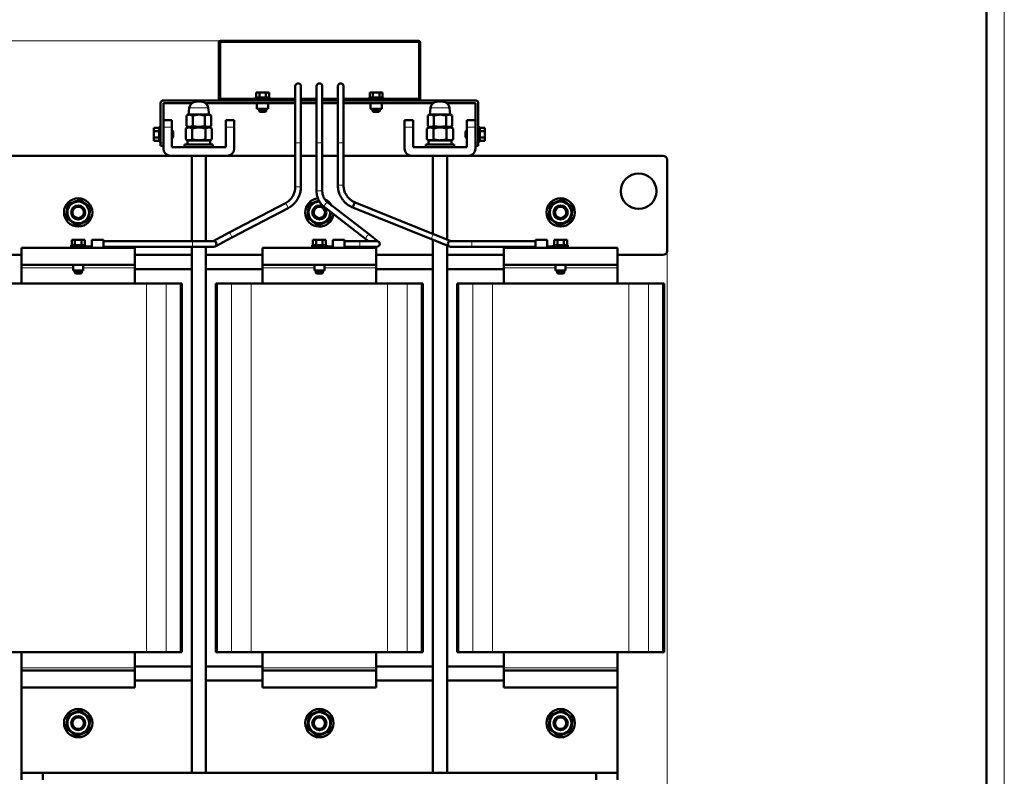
# Model space of a CAD drawing. Header units: millimetres. Extents: x 0 to 1050, y 0 to 1487.
# Tile 3 of 4: x 356 to 1050, y 298 to 831. Entities that reach past the tile are written whole.
import ezdxf

# ---------------------------------------------------------------- set-up
doc = ezdxf.new("R2010")
doc.units = ezdxf.units.MM
doc.header["$LTSCALE"] = 2.5
doc.layers.add('ОСЕВЫЕ', color=7, linetype='Continuous')
doc.styles.add('SLDTEXTSTYLE0', font='TXT', dxfattribs={"width": 0.7, "bigfont": 'bigfont'})
doc.styles.add('SLDTEXTSTYLE2', font='TXT', dxfattribs={"width": 0.7})
doc.dimstyles.new('SLDDIMSTYLE0', dxfattribs={"dimtxt": 12.5, "dimasz": 12.5, "dimexe": 0, "dimexo": 0.0625, "dimgap": 3.125, "dimtad": 2, "dimdec": 1, "dimrnd": 1e-09, "dimzin": 12, "dimdsep": 46, "dimtxsty": 'SLDTEXTSTYLE2', "dimsah": 1, "dimcen": 0.09, "dimadec": 0, "dimazin": 3, "dimtfac": 1, "dimtdec": 3, "dimtofl": 0, "dimtmove": 0, "dimatfit": 3, "dimfxl": 1, "dimfrac": 2, "dimtolj": 1, "dimtzin": 12, "dimarcsym": 0})

# ---------------------------------------------------------------- blocks, each defined once
blk = doc.blocks.new('_D')
at = {"color": 7, "linetype": 'Continuous', "lineweight": 0}
for p, q in [((322.26, 668.12), (322.26, 207.64)), ((812.26, 668.12), (812.26, 207.64)), ((322.26, 210.14), (812.26, 210.14))]:
    blk.add_line(p, q, dxfattribs=at)
at = {"color": 7, "linetype": 'Continuous', "lineweight": 18}
for points in [[(322.26, 210.14), (334.76, 208.22), (334.76, 212.06)], [(812.26, 210.14), (799.76, 212.06), (799.76, 208.22)]]:
    blk.add_solid(points, dxfattribs=at)
at = {"color": 7, "linetype": 'Continuous', "lineweight": 18, "insert": (562.37, 226.26), "char_height": 12.5, "attachment_point": 1, "style": 'SLDTEXTSTYLE0'}
blk.add_mtext('Ш', dxfattribs=at)
blk = doc.blocks.new('_D_1')
at = {"color": 7, "linetype": 'Continuous', "lineweight": 0}
for p, q in [((497.44, 816.14), (274.76, 816.14)), ((277.26, 255.14), (277.26, 816.14)), ((452.24, 255.14), (274.76, 255.14))]:
    blk.add_line(p, q, dxfattribs=at)
at = {"color": 7, "linetype": 'Continuous', "lineweight": 18}
for points in [[(277.26, 816.14), (275.34, 803.64), (279.19, 803.64)], [(277.26, 255.14), (279.19, 267.64), (275.34, 267.64)]]:
    blk.add_solid(points, dxfattribs=at)
at = {"color": 7, "linetype": 'Continuous', "lineweight": 18, "insert": (261.15, 531.64), "char_height": 12.5, "attachment_point": 1, "rotation": 90, "style": 'SLDTEXTSTYLE0'}
blk.add_mtext('В', dxfattribs=at)

msp = doc.modelspace()

# ---------------------------------------------------------------- linework, layer by layer
at = {"color": 7, "linetype": 'Continuous', "lineweight": 50}
for p, q in [((1037.5, 12.5), (1037.5, 1472.5)), ((496.26, 814.94), (496.26, 774.14)), ((497.26, 814.94), (497.46, 814.94)), ((497.26, 775.14), (497.26, 814.94)), ((497.46, 816.14), (637.06, 816.14)), ((638.26, 774.14), (638.26, 814.94)), ((522.69, 776.14), (522.69, 779.74)), ((522.69, 779.74), (524.98, 779.74)), ((524.98, 776.14), (524.98, 779.74)), ((524.98, 779.74), (529.55, 779.74)), ((529.55, 779.74), (529.55, 776.14)), ((529.55, 779.74), (531.83, 779.74)), ((531.83, 776.14), (531.83, 779.74)), ((550.26, 784.14), (550.26, 744.14)), ((554.26, 744.14), (554.26, 784.14)), ((565.26, 784.14), (565.26, 744.14)), ((569.26, 744.14), (569.26, 784.14)), ((580.26, 784.14), (580.26, 744.14)), ((584.26, 744.14), (584.26, 784.14)), ((602.69, 776.14), (602.69, 779.74)), ((602.69, 779.74), (604.98, 779.74)), ((604.98, 776.14), (604.98, 779.74)), ((604.98, 779.74), (609.55, 779.74)), ((609.55, 779.74), (609.55, 776.14)), ((609.55, 779.74), (611.83, 779.74)), ((611.83, 776.14), (611.83, 779.74)), ((455.26, 744.14), (455.26, 772.14)), ((550.26, 774.14), (457.26, 774.14)), ((477.41, 772.14), (457.26, 772.14)), ((457.26, 772.14), (457.26, 760.14)), ((550.26, 772.14), (487.12, 772.14)), ((497.26, 774.14), (497.26, 775.14)), ((497.26, 775.14), (502.26, 775.14)), ((502.26, 775.14), (550.26, 775.14)), ((502.26, 774.14), (550.26, 774.14)), ((522.26, 776.14), (522.26, 775.14)), ((522.26, 776.14), (531.88, 776.14)), ((523.26, 772.14), (523.26, 768.14)), ((531.26, 768.14), (531.26, 772.14)), ((531.88, 776.14), (532.26, 776.14)), ((532.26, 775.14), (532.26, 776.14)), ((554.26, 775.14), (565.26, 775.14)), ((554.26, 774.14), (565.26, 774.14)), ((565.26, 772.14), (554.26, 772.14)), ((569.26, 775.14), (580.26, 775.14)), ((569.26, 774.14), (580.26, 774.14)), ((580.26, 772.14), (569.26, 772.14)), ((584.26, 775.14), (632.26, 775.14)), ((584.26, 774.14), (632.26, 774.14)), ((677.26, 774.14), (584.26, 774.14)), ((647.41, 772.14), (584.26, 772.14)), ((602.26, 776.14), (602.26, 775.14)), ((602.26, 776.14), (611.88, 776.14)), ((603.26, 772.14), (603.26, 768.14)), ((611.26, 768.14), (611.26, 772.14)), ((611.88, 776.14), (612.26, 776.14)), ((612.26, 775.14), (612.26, 776.14)), ((632.26, 775.14), (637.26, 775.14)), ((637.26, 775.14), (637.26, 774.14)), ((677.26, 772.14), (657.12, 772.14)), ((677.26, 760.14), (677.26, 772.14)), ((679.26, 772.14), (679.26, 744.14)), ((475.07, 764.24), (473.6, 763.39)), ((473.6, 756.09), (473.6, 763.39)), ((475.57, 768.79), (475.06, 764.24)), ((475.06, 764.24), (489.46, 764.24)), ((477.93, 763.39), (477.93, 756.09)), ((486.59, 763.39), (486.59, 756.09)), ((489.46, 764.24), (488.96, 768.79)), ((490.92, 763.39), (489.45, 764.24)), ((490.92, 763.39), (490.92, 756.09)), ((523.26, 768.14), (527.26, 768.14)), ((524.76, 768.14), (524.76, 766.64)), ((524.76, 766.64), (525.26, 766.14)), ((524.76, 766.64), (529.76, 766.64)), ((525.26, 766.14), (529.26, 766.14)), ((527.26, 768.14), (531.26, 768.14)), ((529.26, 766.14), (529.76, 766.64)), ((529.76, 766.64), (529.76, 768.14)), ((603.26, 768.14), (607.26, 768.14)), ((604.76, 768.14), (604.76, 766.64)), ((604.76, 766.64), (605.26, 766.14)), ((604.76, 766.64), (609.76, 766.64)), ((605.26, 766.14), (609.26, 766.14)), ((607.26, 768.14), (611.26, 768.14)), ((609.26, 766.14), (609.76, 766.64)), ((609.76, 766.64), (609.76, 768.14)), ((645.07, 764.24), (643.6, 763.39)), ((643.6, 756.09), (643.6, 763.39)), ((645.57, 768.79), (645.06, 764.24)), ((645.06, 764.24), (659.46, 764.24)), ((647.93, 763.39), (647.93, 756.09)), ((656.59, 763.39), (656.59, 756.09)), ((659.46, 764.24), (658.96, 768.79)), ((660.92, 763.39), (659.45, 764.24)), ((660.92, 763.39), (660.92, 756.09)), ((463.26, 760.14), (457.26, 760.14)), ((457.26, 760.14), (457.26, 755.14)), ((463.26, 755.14), (463.26, 760.14)), ((507.26, 760.14), (501.26, 760.14)), ((501.26, 760.14), (501.26, 755.14)), ((507.26, 755.14), (507.26, 760.14)), ((633.26, 760.14), (627.26, 760.14)), ((627.26, 760.14), (627.26, 755.14)), ((633.26, 755.14), (633.26, 760.14)), ((677.26, 760.14), (671.26, 760.14)), ((671.26, 760.14), (671.26, 755.14)), ((677.26, 755.14), (677.26, 760.14)), ((450.66, 752.43), (450.66, 754.71)), ((454.26, 754.71), (450.66, 754.71)), ((450.66, 752.43), (454.26, 752.43)), ((450.66, 747.86), (450.66, 752.43)), ((455.26, 755.14), (454.26, 755.14)), ((454.26, 754.76), (454.26, 755.14)), ((454.26, 745.14), (454.26, 754.76)), ((457.26, 740.14), (457.26, 755.14)), ((463.26, 755.14), (463.26, 741.14)), ((463.76, 752.64), (463.26, 752.64)), ((464.26, 752.14), (463.76, 752.64)), ((463.76, 747.64), (463.76, 752.64)), ((464.26, 748.14), (464.26, 752.14)), ((474.64, 755.24), (473.02, 754.31)), ((473.02, 754.31), (473.02, 746.67)), ((473.6, 756.09), (475.07, 755.24)), ((474.64, 755.24), (489.89, 755.24)), ((477.64, 754.31), (477.64, 746.67)), ((486.88, 754.31), (486.88, 746.67)), ((489.45, 755.24), (490.92, 756.09)), ((491.5, 754.31), (489.89, 755.24)), ((491.5, 746.67), (491.5, 754.31)), ((501.26, 741.14), (501.26, 755.14)), ((507.26, 755.14), (507.26, 740.14)), ((627.26, 755.14), (627.26, 740.14)), ((633.26, 741.14), (633.26, 755.14)), ((644.64, 755.24), (643.02, 754.31)), ((643.02, 754.31), (643.02, 746.67)), ((643.6, 756.09), (645.07, 755.24)), ((644.64, 755.24), (659.89, 755.24)), ((647.64, 754.31), (647.64, 746.67)), ((656.88, 754.31), (656.88, 746.67)), ((659.45, 755.24), (660.92, 756.09)), ((661.5, 754.31), (659.89, 755.24)), ((661.5, 746.67), (661.5, 754.31)), ((670.76, 752.64), (670.26, 752.14)), ((670.26, 752.14), (670.26, 748.14)), ((671.26, 752.64), (670.76, 752.64)), ((670.76, 752.64), (670.76, 747.64)), ((671.26, 755.14), (671.26, 741.14)), ((677.26, 740.14), (677.26, 755.14)), ((680.26, 755.14), (679.26, 755.14)), ((680.26, 755.14), (680.26, 745.52)), ((680.26, 754.71), (683.86, 754.71)), ((680.26, 752.43), (683.86, 752.43)), ((683.86, 754.71), (683.86, 752.43)), ((683.86, 752.43), (683.86, 747.86)), ((454.26, 747.86), (450.66, 747.86)), ((450.66, 745.57), (450.66, 747.86)), ((454.26, 745.57), (450.66, 745.57)), ((454.26, 745.14), (455.26, 745.14)), ((455.26, 744.14), (455.26, 742.14)), ((463.26, 747.64), (463.76, 747.64)), ((463.76, 747.64), (464.26, 748.14)), ((472.26, 743.14), (472.26, 741.14)), ((491.5, 743.14), (472.26, 743.14)), ((473.02, 746.67), (474.64, 745.74)), ((474.21, 745.74), (474.21, 743.14)), ((490.31, 745.74), (474.21, 745.74)), ((489.89, 745.74), (491.5, 746.67)), ((490.31, 743.14), (490.31, 745.74)), ((492.26, 743.14), (491.5, 743.14)), ((492.26, 741.14), (492.26, 743.14)), ((550.26, 744.14), (550.26, 713.24)), ((554.26, 713.24), (554.26, 744.14)), ((565.26, 744.14), (565.26, 710.34)), ((569.26, 710.34), (569.26, 744.14)), ((580.26, 744.14), (580.26, 714.29)), ((584.26, 714.29), (584.26, 744.14)), ((642.26, 743.14), (642.26, 741.14)), ((661.5, 743.14), (642.26, 743.14)), ((643.02, 746.67), (644.64, 745.74)), ((644.21, 745.74), (644.21, 743.14)), ((660.31, 745.74), (644.21, 745.74)), ((659.89, 745.74), (661.5, 746.67)), ((660.31, 743.14), (660.31, 745.74)), ((662.26, 743.14), (661.5, 743.14)), ((662.26, 741.14), (662.26, 743.14)), ((670.26, 748.14), (670.76, 747.64)), ((670.76, 747.64), (671.26, 747.64)), ((679.26, 745.14), (680.26, 745.14)), ((679.26, 742.14), (679.26, 744.14)), ((683.86, 747.86), (680.26, 747.86)), ((680.26, 745.57), (683.86, 745.57)), ((680.26, 745.52), (680.26, 745.14)), ((683.86, 747.86), (683.86, 745.57)), ((455.26, 742.14), (457.26, 742.14)), ((463.26, 741.14), (501.26, 741.14)), ((671.26, 741.14), (633.26, 741.14)), ((677.26, 742.14), (679.26, 742.14)), ((462.26, 735.14), (325.26, 735.14)), ((462.26, 735.14), (502.26, 735.14)), ((477.26, 735.14), (477.26, 674.94)), ((487.26, 674.94), (487.26, 735.14)), ((550.26, 735.14), (502.26, 735.14)), ((565.26, 735.14), (554.26, 735.14)), ((580.26, 735.14), (569.26, 735.14)), ((632.26, 735.14), (584.26, 735.14)), ((632.26, 735.14), (672.26, 735.14)), ((647.26, 735.14), (647.26, 680.13)), ((657.26, 676.1), (657.26, 735.14)), ((809.26, 735.14), (672.26, 735.14)), ((812.26, 668.14), (812.26, 732.14)), ((543.32, 701.71), (503.74, 680.96)), ((602.48, 679.54), (573.14, 702.14)), ((647.76, 679.93), (592.39, 702.22)), ((505.6, 677.41), (545.17, 698.17)), ((570.7, 698.97), (600.03, 676.37)), ((590.89, 698.51), (646.26, 676.22)), ((503.74, 680.96), (492.27, 674.94)), ((392.69, 672.14), (392.69, 675.74)), ((392.69, 675.74), (394.98, 675.74)), ((394.98, 672.14), (394.98, 675.74)), ((394.98, 675.74), (399.55, 675.74)), ((399.55, 675.74), (399.55, 672.14)), ((399.55, 675.74), (401.83, 675.74)), ((401.83, 672.14), (401.83, 675.74)), ((415.06, 675.74), (406.76, 675.74)), ((406.76, 675.74), (406.76, 671.14)), ((415.06, 670.14), (415.06, 675.74)), ((477.76, 674.94), (415.06, 674.94)), ((492.76, 674.94), (477.76, 674.94)), ((493.69, 671.17), (505.6, 677.41)), ((562.69, 672.14), (562.69, 675.74)), ((562.69, 675.74), (564.98, 675.74)), ((564.98, 672.14), (564.98, 675.74)), ((564.98, 675.74), (569.55, 675.74)), ((569.55, 675.74), (569.55, 672.14)), ((569.55, 675.74), (571.83, 675.74)), ((571.83, 672.14), (571.83, 675.74)), ((585.06, 675.74), (576.76, 675.74)), ((576.76, 675.74), (576.76, 671.14)), ((585.06, 670.14), (585.06, 675.74)), ((595.76, 674.94), (585.06, 674.94)), ((607.76, 674.94), (595.76, 674.94)), ((600.03, 676.37), (601.89, 674.94)), ((608.98, 674.53), (602.48, 679.54)), ((646.26, 676.22), (659.02, 671.09)), ((647.26, 675.82), (647.26, 300.14)), ((660.15, 674.94), (647.76, 679.93)), ((674.76, 674.94), (659.76, 674.94)), ((719.46, 674.94), (674.76, 674.94)), ((727.76, 675.74), (719.46, 675.74)), ((719.46, 675.74), (719.46, 672.94)), ((727.76, 671.14), (727.76, 675.74)), ((732.69, 672.14), (732.69, 675.74)), ((732.69, 675.74), (734.98, 675.74)), ((734.98, 672.14), (734.98, 675.74)), ((734.98, 675.74), (739.55, 675.74)), ((739.55, 675.74), (739.55, 672.14)), ((739.55, 675.74), (741.83, 675.74)), ((741.83, 672.14), (741.83, 675.74)), ((357.26, 670.14), (357.26, 658.14)), ((437.26, 670.14), (357.26, 670.14)), ((392.26, 672.14), (392.26, 671.14)), ((392.26, 672.14), (401.88, 672.14)), ((392.26, 671.14), (400.06, 671.14)), ((392.51, 671.14), (392.51, 670.14)), ((406.76, 671.14), (400.06, 671.14)), ((401.88, 672.14), (402.26, 672.14)), ((402.26, 671.14), (402.26, 672.14)), ((406.76, 671.14), (406.76, 670.14)), ((415.06, 670.94), (477.76, 670.94)), ((437.26, 670.14), (437.26, 658.14)), ((477.26, 670.94), (477.26, 300.14)), ((477.76, 670.94), (492.76, 670.94)), ((487.26, 300.14), (487.26, 670.94)), ((527.26, 670.14), (527.26, 658.14)), ((607.26, 670.14), (527.26, 670.14)), ((562.26, 672.14), (562.26, 671.14)), ((562.26, 672.14), (571.88, 672.14)), ((562.26, 671.14), (570.06, 671.14)), ((562.51, 671.14), (562.51, 670.14)), ((576.76, 671.14), (570.06, 671.14)), ((571.88, 672.14), (572.26, 672.14)), ((572.26, 671.14), (572.26, 672.14)), ((576.76, 671.14), (576.76, 670.14)), ((585.06, 670.94), (595.76, 670.94)), ((595.76, 670.94), (607.76, 670.94)), ((607.26, 670.14), (607.26, 658.14)), ((657.26, 300.14), (657.26, 671.79)), ((659.76, 670.94), (674.76, 670.94)), ((674.76, 670.94), (719.46, 670.94)), ((777.26, 670.14), (697.26, 670.14)), ((697.26, 670.14), (697.26, 658.14)), ((719.46, 672.94), (719.46, 670.14)), ((727.76, 670.14), (727.76, 671.14)), ((734.47, 671.14), (727.76, 671.14)), ((732.26, 672.14), (732.26, 671.14)), ((732.26, 672.14), (741.88, 672.14)), ((734.47, 671.14), (741.88, 671.14)), ((741.88, 672.14), (742.26, 672.14)), ((741.88, 671.14), (742.26, 671.14)), ((742.01, 670.14), (742.01, 671.14)), ((742.26, 671.14), (742.26, 672.14)), ((777.26, 670.14), (777.26, 658.14)), ((325.26, 665.14), (357.26, 665.14)), ((437.26, 665.14), (477.26, 665.14)), ((487.26, 665.14), (527.26, 665.14)), ((607.26, 665.14), (647.26, 665.14)), ((657.26, 665.14), (697.26, 665.14)), ((777.26, 665.14), (809.26, 665.14)), ((437.26, 658.14), (357.26, 658.14)), ((357.26, 658.14), (357.26, 656.14)), ((357.26, 656.14), (357.26, 645.14)), ((393.76, 658.14), (393.76, 654.14)), ((393.76, 654.14), (400.76, 654.14)), ((394.76, 654.14), (394.76, 652.64)), ((394.76, 652.64), (395.26, 652.14)), ((394.76, 652.64), (399.76, 652.64)), ((399.26, 652.14), (399.76, 652.64)), ((399.76, 652.64), (399.76, 654.14)), ((400.76, 654.14), (400.76, 658.14)), ((437.26, 658.14), (437.26, 656.14)), ((437.26, 656.14), (437.26, 645.14)), ((437.26, 655.14), (477.26, 655.14)), ((487.26, 655.14), (527.26, 655.14)), ((607.26, 658.14), (527.26, 658.14)), ((527.26, 658.14), (527.26, 656.14)), ((527.26, 656.14), (527.26, 645.14)), ((563.76, 658.14), (563.76, 654.14)), ((563.76, 654.14), (570.76, 654.14)), ((564.76, 654.14), (564.76, 652.64)), ((564.76, 652.64), (565.26, 652.14)), ((564.76, 652.64), (569.76, 652.64)), ((569.26, 652.14), (569.76, 652.64)), ((569.76, 652.64), (569.76, 654.14)), ((570.76, 654.14), (570.76, 658.14)), ((607.26, 658.14), (607.26, 656.14)), ((607.26, 656.14), (607.26, 645.14)), ((607.26, 655.14), (647.26, 655.14)), ((657.26, 655.14), (697.26, 655.14)), ((777.26, 658.14), (697.26, 658.14)), ((697.26, 658.14), (697.26, 656.14)), ((697.26, 656.14), (697.26, 645.14)), ((733.76, 658.14), (733.76, 654.14)), ((733.76, 654.14), (740.76, 654.14)), ((734.76, 654.14), (734.76, 652.64)), ((734.76, 652.64), (735.26, 652.14)), ((734.76, 652.64), (739.76, 652.64)), ((739.26, 652.14), (739.76, 652.64)), ((739.76, 652.64), (739.76, 654.14)), ((740.76, 654.14), (740.76, 658.14)), ((777.26, 658.14), (777.26, 656.14)), ((777.26, 656.14), (777.26, 645.14)), ((395.26, 652.14), (399.26, 652.14)), ((565.26, 652.14), (569.26, 652.14)), ((735.26, 652.14), (739.26, 652.14)), ((445.37, 645.14), (349.15, 645.14)), ((459.16, 645.14), (445.37, 645.14)), ((469.05, 645.14), (459.16, 645.14)), ((470.26, 645.14), (469.05, 645.14)), ((470.26, 385.14), (470.26, 645.14)), ((494.26, 645.14), (494.26, 385.14)), ((495.47, 645.14), (494.26, 645.14)), ((505.37, 645.14), (495.47, 645.14)), ((519.15, 645.14), (505.37, 645.14)), ((615.37, 645.14), (519.15, 645.14)), ((629.16, 645.14), (615.37, 645.14)), ((639.05, 645.14), (629.16, 645.14)), ((640.26, 645.14), (639.05, 645.14)), ((640.26, 385.14), (640.26, 645.14)), ((664.26, 645.14), (664.26, 385.14)), ((665.47, 645.14), (664.26, 645.14)), ((675.37, 645.14), (665.47, 645.14)), ((689.15, 645.14), (675.37, 645.14)), ((785.37, 645.14), (689.15, 645.14)), ((799.16, 645.14), (785.37, 645.14)), ((809.05, 645.14), (799.16, 645.14)), ((810.26, 645.14), (809.05, 645.14)), ((810.26, 385.14), (810.26, 645.14)), ((445.37, 385.14), (349.15, 385.14)), ((357.26, 374.14), (357.26, 385.14)), ((437.26, 374.14), (437.26, 385.14)), ((459.16, 385.14), (445.37, 385.14)), ((469.05, 385.14), (459.16, 385.14)), ((470.26, 385.14), (469.05, 385.14)), ((495.47, 385.14), (494.26, 385.14)), ((505.37, 385.14), (495.47, 385.14)), ((519.15, 385.14), (505.37, 385.14)), ((615.37, 385.14), (519.15, 385.14)), ((527.26, 374.14), (527.26, 385.14)), ((607.26, 374.14), (607.26, 385.14)), ((629.16, 385.14), (615.37, 385.14)), ((639.05, 385.14), (629.16, 385.14)), ((640.26, 385.14), (639.05, 385.14)), ((665.47, 385.14), (664.26, 385.14)), ((675.37, 385.14), (665.47, 385.14)), ((689.15, 385.14), (675.37, 385.14)), ((785.37, 385.14), (689.15, 385.14)), ((697.26, 374.14), (697.26, 385.14)), ((777.26, 374.14), (777.26, 385.14)), ((799.16, 385.14), (785.37, 385.14)), ((809.05, 385.14), (799.16, 385.14)), ((810.26, 385.14), (809.05, 385.14)), ((477.26, 375.14), (437.26, 375.14)), ((527.26, 375.14), (487.26, 375.14)), ((647.26, 375.14), (607.26, 375.14)), ((697.26, 375.14), (657.26, 375.14)), ((357.26, 372.14), (357.26, 374.14)), ((437.26, 372.14), (357.26, 372.14)), ((357.26, 360.14), (357.26, 372.14)), ((437.26, 372.14), (437.26, 374.14)), ((437.26, 372.14), (437.26, 360.14)), ((527.26, 372.14), (527.26, 374.14)), ((607.26, 372.14), (527.26, 372.14)), ((527.26, 360.14), (527.26, 372.14)), ((607.26, 372.14), (607.26, 374.14)), ((607.26, 372.14), (607.26, 360.14)), ((697.26, 372.14), (697.26, 374.14)), ((777.26, 372.14), (697.26, 372.14)), ((697.26, 360.14), (697.26, 372.14)), ((777.26, 372.14), (777.26, 374.14)), ((777.26, 372.14), (777.26, 360.14)), ((437.26, 365.14), (477.26, 365.14)), ((487.26, 365.14), (527.26, 365.14)), ((607.26, 365.14), (647.26, 365.14)), ((657.26, 365.14), (697.26, 365.14)), ((437.26, 360.14), (357.26, 360.14)), ((357.26, 300.14), (357.26, 360.14)), ((607.26, 360.14), (527.26, 360.14)), ((777.26, 360.14), (697.26, 360.14)), ((777.26, 360.14), (777.26, 300.14)), ((357.26, 300.14), (357.26, 295.14)), ((372.26, 300.14), (357.26, 300.14)), ((372.26, 300.14), (372.26, 295.14)), ((762.26, 300.14), (372.26, 300.14)), ((762.26, 300.14), (762.26, 295.14)), ((777.26, 300.14), (762.26, 300.14)), ((777.26, 300.14), (777.26, 295.14))]:
    msp.add_line(p, q, dxfattribs=at)
at = {"color": 9, "linetype": 'Continuous', "lineweight": 18}
for p, q in [((497.26, 814.94), (496.26, 814.94)), ((497.46, 816.14), (497.46, 814.94)), ((497.46, 814.94), (637.06, 814.94)), ((637.06, 814.94), (637.06, 816.14)), ((637.06, 814.94), (637.06, 775.14)), ((637.06, 814.94), (638.26, 814.94)), ((502.26, 775.14), (502.26, 774.14)), ((632.26, 775.14), (632.26, 774.14)), ((475.57, 768.79), (488.96, 768.79)), ((645.57, 768.79), (658.96, 768.79)), ((457.26, 755.14), (463.26, 755.14)), ((501.26, 755.14), (507.26, 755.14)), ((633.26, 755.14), (627.26, 755.14)), ((677.26, 755.14), (671.26, 755.14)), ((457.26, 744.14), (455.26, 744.14)), ((552.26, 744.14), (550.26, 744.14)), ((554.26, 744.14), (552.26, 744.14)), ((565.26, 744.14), (567.26, 744.14)), ((567.26, 744.14), (569.26, 744.14)), ((580.26, 744.14), (582.26, 744.14)), ((582.26, 744.14), (584.26, 744.14)), ((679.26, 744.14), (677.26, 744.14)), ((554.26, 713.24), (550.26, 713.24)), ((565.26, 710.34), (569.26, 710.34)), ((580.26, 714.29), (584.26, 714.29)), ((477.76, 672.94), (477.76, 674.94)), ((595.76, 674.94), (595.76, 672.94)), ((674.76, 672.94), (674.76, 674.94)), ((398.55, 670.14), (398.55, 671.14)), ((477.76, 670.94), (477.76, 672.94)), ((568.55, 670.14), (568.55, 671.14)), ((595.76, 672.94), (595.76, 670.94)), ((674.76, 670.94), (674.76, 672.94)), ((735.97, 671.14), (735.97, 670.14)), ((357.26, 656.14), (393.76, 656.14)), ((400.76, 656.14), (437.26, 656.14)), ((527.26, 656.14), (563.76, 656.14)), ((570.76, 656.14), (607.26, 656.14)), ((697.26, 656.14), (733.76, 656.14)), ((740.76, 656.14), (777.26, 656.14)), ((445.37, 645.14), (445.37, 385.14)), ((459.16, 385.14), (459.16, 645.14)), ((469.05, 645.14), (469.05, 385.14)), ((495.47, 385.14), (495.47, 645.14)), ((505.37, 645.14), (505.37, 385.14)), ((519.15, 385.14), (519.15, 645.14)), ((615.37, 645.14), (615.37, 385.14)), ((629.16, 385.14), (629.16, 645.14)), ((639.05, 645.14), (639.05, 385.14)), ((665.47, 385.14), (665.47, 645.14)), ((675.37, 645.14), (675.37, 385.14)), ((689.15, 385.14), (689.15, 645.14)), ((785.37, 645.14), (785.37, 385.14)), ((799.16, 385.14), (799.16, 645.14)), ((809.05, 645.14), (809.05, 385.14)), ((357.26, 374.14), (437.26, 374.14)), ((527.26, 374.14), (607.26, 374.14)), ((697.26, 374.14), (777.26, 374.14))]:
    msp.add_line(p, q, dxfattribs=at)
at = {"color": 9, "linetype": 'Continuous', "lineweight": 18, "flags": 128}
for points in [[(570.7, 698.97), (570.64, 699.05), (570.62, 699.4), (570.8, 699.93), (571.15, 700.55), (571.61, 701.18), (572.13, 701.71), (572.61, 702.06), (572.99, 702.18), (573.14, 702.14)], [(600.03, 676.37), (599.94, 676.64), (600.04, 677.11), (600.33, 677.7), (600.76, 678.34), (601.26, 678.92), (601.77, 679.35), (602.19, 679.57), (602.48, 679.54)]]:
    msp.add_lwpolyline(points, dxfattribs=at)
at = {"color": 7, "linetype": 'Continuous', "lineweight": 50}
for centre, radius in [((792.26, 710.14), 12.5), ((397.26, 695.14), 10), ((397.26, 695.14), 7.63), ((737.26, 695.14), 10), ((737.26, 695.14), 7.62), ((397.26, 695.14), 5), ((397.26, 695.14), 4), ((567.26, 695.14), 5), ((567.26, 695.14), 4), ((737.26, 695.14), 5), ((737.26, 695.14), 4), ((397.26, 335.14), 10), ((397.26, 335.14), 7.63), ((397.26, 335.14), 5), ((567.26, 335.14), 10), ((567.26, 335.14), 7.63), ((567.26, 335.14), 5), ((737.26, 335.14), 10), ((737.26, 335.14), 7.62), ((737.26, 335.14), 5), ((397.26, 335.14), 4), ((567.26, 335.14), 4), ((737.26, 335.14), 4)]:
    msp.add_circle(centre, radius, dxfattribs=at)
for centre, radius, start, end in [((497.46, 814.94), 1.2, 90, 180), ((637.06, 814.94), 1.2, 0, 90), ((552.26, 784.14), 2, 90, 180), ((552.26, 784.14), 2, 0, 90), ((567.26, 784.14), 2, 0, 180), ((582.26, 784.14), 2, 90, 180), ((582.26, 784.14), 2, 0, 90), ((457.26, 772.14), 2, 90, 180), ((480.54, 768.24), 5, 90, 173.65981), ((483.99, 768.24), 5, 6.34019, 90), ((650.54, 768.24), 5, 90, 173.65981), ((653.99, 768.24), 5, 6.34019, 90), ((677.26, 772.14), 2, 0, 90), ((462.26, 740.14), 5, 180, 270), ((502.26, 740.14), 5, 270, 0), ((632.26, 740.14), 5, 180, 270), ((672.26, 740.14), 5, 270, 0), ((809.26, 732.14), 3, 0, 90), ((567.26, 695.14), 10, 95.64016, 353.25219), ((567.26, 695.14), 7.63, 88.95461, 4.66976), ((567.26, 695.14), 10, 28.3093, 66.25024), ((598.97, 697.43), 8.14, 143.92953, 172.37371), ((492.76, 672.94), 2, 0, 90), ((607.76, 672.94), 2, 270, 90), ((659.76, 672.94), 2, 90, 270), ((492.76, 672.94), 2, 270, 0), ((809.26, 668.14), 3, 270, 0)]:
    msp.add_arc(centre, radius, start, end, dxfattribs=at)
at = {"color": 9, "linetype": 'Continuous', "lineweight": 18}
for centre, radius, start, end in [((537.44, 696.37), 7.94, 13.07833, 42.26399), ((499, 676.21), 6.71, 10.33629, 45.00603), ((654.41, 675.09), 8.23, 144.00634, 172.13613)]:
    msp.add_arc(centre, radius, start, end, dxfattribs=at)
at = {"color": 7, "linetype": 'Continuous', "lineweight": 50}
for points, knots in [([(483.99, 773.24), (483.96, 773.24), (483.91, 773.24), (483.57, 773.24), (483.22, 773.24), (482.81, 773.24), (482.26, 773.24), (481.71, 773.24), (481.31, 773.24), (481.03, 773.24), (480.81, 773.24), (480.59, 773.24), (480.56, 773.24), (480.54, 773.24)], [0, 0, 0, 0, 0.124741, 0.249482, 0.314962, 0.379858, 0.499659, 0.619461, 0.68504, 0.749836, 0.815555, 0.880198, 1, 1, 1, 1]), ([(653.99, 773.24), (653.96, 773.24), (653.91, 773.24), (653.57, 773.24), (653.22, 773.24), (652.81, 773.24), (652.26, 773.24), (651.71, 773.24), (651.31, 773.24), (651.03, 773.24), (650.81, 773.24), (650.59, 773.24), (650.56, 773.24), (650.54, 773.24)], [0, 0, 0, 0, 0.124741, 0.249482, 0.314962, 0.379858, 0.499659, 0.619461, 0.68504, 0.749836, 0.815555, 0.880198, 1, 1, 1, 1]), ([(473.6, 763.39), (473.98, 763.58), (474.74, 763.97), (476.21, 764.19), (477.27, 763.7), (477.93, 763.39)], [0, 0, 0, 0, 0.264874, 0.535491, 1, 1, 1, 1]), ([(477.93, 763.39), (478.68, 763.58), (480.2, 763.97), (483.15, 764.19), (485.26, 763.7), (486.59, 763.39)], [0, 0, 0, 0, 0.264874, 0.535491, 1, 1, 1, 1]), ([(486.59, 763.39), (486.97, 763.58), (487.73, 763.97), (489.2, 764.19), (490.26, 763.7), (490.92, 763.39)], [0, 0, 0, 0, 0.264874, 0.535491, 1, 1, 1, 1]), ([(643.6, 763.39), (643.98, 763.58), (644.74, 763.97), (646.21, 764.19), (647.27, 763.7), (647.93, 763.39)], [0, 0, 0, 0, 0.264874, 0.535491, 1, 1, 1, 1]), ([(647.93, 763.39), (648.68, 763.58), (650.2, 763.97), (653.15, 764.19), (655.26, 763.7), (656.59, 763.39)], [0, 0, 0, 0, 0.264874, 0.535491, 1, 1, 1, 1]), ([(656.59, 763.39), (656.97, 763.58), (657.73, 763.97), (659.2, 764.19), (660.26, 763.7), (660.92, 763.39)], [0, 0, 0, 0, 0.264874, 0.535491, 1, 1, 1, 1]), ([(473.02, 754.31), (473.43, 754.52), (474.24, 754.93), (475.44, 755.09), (476.58, 754.86), (477.29, 754.5), (477.64, 754.31)], [0, 0, 0, 0, 0.264614, 0.534966, 0.765352, 1, 1, 1, 1]), ([(473.6, 756.09), (473.98, 755.9), (474.74, 755.51), (476.21, 755.3), (477.27, 755.78), (477.93, 756.09)], [0, 0, 0, 0, 0.264874, 0.535491, 1, 1, 1, 1]), ([(477.64, 754.31), (478.45, 754.52), (480.07, 754.93), (482.47, 755.09), (484.76, 754.86), (486.17, 754.5), (486.88, 754.31)], [0, 0, 0, 0, 0.264614, 0.534966, 0.765352, 1, 1, 1, 1]), ([(477.93, 756.09), (478.64, 755.91), (480.05, 755.54), (482.25, 755.36), (484.45, 755.54), (485.87, 755.91), (486.59, 756.09)], [0, 0, 0, 0, 0.247728, 0.499998, 0.747254, 1, 1, 1, 1]), ([(486.59, 756.09), (486.97, 755.9), (487.73, 755.51), (489.2, 755.3), (490.26, 755.78), (490.92, 756.09)], [0, 0, 0, 0, 0.264874, 0.535491, 1, 1, 1, 1]), ([(486.88, 754.31), (487.28, 754.52), (488.09, 754.93), (489.29, 755.09), (490.44, 754.86), (491.14, 754.5), (491.5, 754.31)], [0, 0, 0, 0, 0.264614, 0.534966, 0.765352, 1, 1, 1, 1]), ([(643.02, 754.31), (643.43, 754.52), (644.24, 754.93), (645.44, 755.09), (646.58, 754.86), (647.29, 754.5), (647.64, 754.31)], [0, 0, 0, 0, 0.264614, 0.534966, 0.765352, 1, 1, 1, 1]), ([(643.6, 756.09), (643.98, 755.9), (644.74, 755.51), (646.21, 755.3), (647.27, 755.78), (647.93, 756.09)], [0, 0, 0, 0, 0.264874, 0.535491, 1, 1, 1, 1]), ([(647.64, 754.31), (648.45, 754.52), (650.07, 754.93), (652.47, 755.09), (654.76, 754.86), (656.17, 754.5), (656.88, 754.31)], [0, 0, 0, 0, 0.2646136, 0.5349658, 0.7653524, 1, 1, 1, 1]), ([(647.93, 756.09), (648.64, 755.91), (650.05, 755.54), (652.25, 755.36), (654.45, 755.54), (655.87, 755.91), (656.59, 756.09)], [0, 0, 0, 0, 0.247728, 0.499998, 0.747254, 1, 1, 1, 1]), ([(656.59, 756.09), (656.97, 755.9), (657.73, 755.51), (659.2, 755.3), (660.26, 755.78), (660.92, 756.09)], [0, 0, 0, 0, 0.264874, 0.535491, 1, 1, 1, 1]), ([(656.88, 754.31), (657.28, 754.52), (658.09, 754.93), (659.29, 755.09), (660.44, 754.86), (661.14, 754.5), (661.5, 754.31)], [0, 0, 0, 0, 0.264614, 0.534966, 0.765352, 1, 1, 1, 1]), ([(473.02, 746.67), (473.43, 746.47), (474.24, 746.05), (475.44, 745.9), (476.58, 746.12), (477.29, 746.49), (477.64, 746.67)], [0, 0, 0, 0, 0.264614, 0.534966, 0.765352, 1, 1, 1, 1]), ([(477.64, 746.67), (478.45, 746.47), (480.07, 746.05), (482.47, 745.9), (484.76, 746.12), (486.17, 746.49), (486.88, 746.67)], [0, 0, 0, 0, 0.264614, 0.534966, 0.765352, 1, 1, 1, 1]), ([(486.88, 746.67), (487.28, 746.47), (488.09, 746.05), (489.29, 745.9), (490.44, 746.12), (491.14, 746.49), (491.5, 746.67)], [0, 0, 0, 0, 0.264614, 0.534966, 0.765352, 1, 1, 1, 1]), ([(643.02, 746.67), (643.43, 746.47), (644.24, 746.05), (645.44, 745.9), (646.58, 746.12), (647.29, 746.49), (647.64, 746.67)], [0, 0, 0, 0, 0.264614, 0.534966, 0.765352, 1, 1, 1, 1]), ([(647.64, 746.67), (648.45, 746.47), (650.07, 746.05), (652.47, 745.9), (654.76, 746.12), (656.17, 746.49), (656.88, 746.67)], [0, 0, 0, 0, 0.264614, 0.534966, 0.765352, 1, 1, 1, 1]), ([(656.88, 746.67), (657.28, 746.47), (658.09, 746.05), (659.29, 745.9), (660.44, 746.12), (661.14, 746.49), (661.5, 746.67)], [0, 0, 0, 0, 0.264614, 0.534966, 0.765352, 1, 1, 1, 1]), ([(550.26, 713.24), (550.23, 712.56), (550.19, 711.6), (549.92, 710.2), (549.59, 709.01), (549.03, 707.63), (548.28, 706.26), (547.32, 704.91), (546.13, 703.66), (544.8, 702.56), (543.8, 701.99), (543.31, 701.72)], [0, 0, 0, 0, 0.143701, 0.203156, 0.301875, 0.405078, 0.516465, 0.633545, 0.755376, 0.88125, 1, 1, 1, 1]), ([(545.17, 698.18), (545.7, 698.48), (546.87, 699.12), (548.49, 700.4), (550.03, 701.92), (551.34, 703.61), (552.41, 705.41), (553.2, 707.22), (553.71, 708.85), (554.03, 710.33), (554.22, 711.74), (554.25, 712.74), (554.26, 713.24)], [0, 0, 0, 0, 0.099416, 0.216891, 0.333759, 0.449586, 0.563411, 0.672634, 0.76908, 0.839338, 0.917953, 1, 1, 1, 1]), ([(565.26, 710.34), (565.29, 709.63), (565.33, 708.62), (565.59, 707.16), (565.9, 705.92), (566.43, 704.49), (567.13, 703.06), (568.04, 701.65), (569.15, 700.34), (570.05, 699.44), (570.62, 699.05), (570.71, 698.98)], [0, 0, 0, 0, 0.161056, 0.22734, 0.337239, 0.451697, 0.574775, 0.70361, 0.837127, 0.974549, 1, 1, 1, 1]), ([(573.16, 702.17), (572.94, 702.32), (572.33, 702.78), (571.47, 703.75), (570.62, 705), (570.02, 706.26), (569.64, 707.42), (569.39, 708.55), (569.28, 709.51), (569.27, 710.13), (569.26, 710.34)], [0, 0, 0, 0, 0.088918, 0.258092, 0.42228, 0.575561, 0.699925, 0.805492, 0.936194, 1, 1, 1, 1]), ([(580.26, 714.29), (580.29, 713.51), (580.33, 712.4), (580.61, 710.79), (580.94, 709.42), (581.51, 707.82), (582.27, 706.2), (583.25, 704.58), (584.45, 703.03), (585.87, 701.59), (587.5, 700.3), (589.18, 699.25), (590.37, 698.75), (590.9, 698.53)], [0, 0, 0, 0, 0.115869, 0.16361, 0.242879, 0.32564, 0.41485, 0.50847, 0.605702, 0.705931, 0.808739, 0.913843, 1, 1, 1, 1]), ([(592.4, 702.26), (592.1, 702.38), (591.19, 702.71), (589.83, 703.56), (588.35, 704.74), (587.08, 706.12), (586.04, 707.63), (585.27, 709.16), (584.78, 710.56), (584.47, 711.85), (584.3, 713.05), (584.27, 713.89), (584.26, 714.29)], [0, 0, 0, 0, 0.0638422, 0.1872258, 0.3099715, 0.4315787, 0.5509937, 0.6652955, 0.7640607, 0.8381267, 0.9220872, 1, 1, 1, 1]), ([(398.46, 704.3), (397.72, 703.99), (396.23, 703.37), (394.01, 702.45), (391.89, 701.57), (390.59, 701.03), (389.93, 700.76)], [0, 0, 0, 0, 0.264614, 0.534966, 0.765352, 1, 1, 1, 1]), ([(405.8, 698.68), (405.16, 699.17), (403.87, 700.15), (401.97, 701.62), (400.14, 703.01), (399.03, 703.87), (398.46, 704.3)], [0, 0, 0, 0, 0.264614, 0.534966, 0.765352, 1, 1, 1, 1]), ([(566.88, 703.64), (566.66, 703.55), (565.69, 703.15), (564.01, 702.45), (561.89, 701.57), (560.59, 701.03), (559.93, 700.76)], [0, 0, 0, 0, 0.0942506, 0.4272338, 0.7109929, 1, 1, 1, 1]), ([(738.46, 704.3), (737.72, 703.99), (736.23, 703.37), (734.01, 702.45), (731.89, 701.57), (730.59, 701.03), (729.93, 700.76)], [0, 0, 0, 0, 0.264614, 0.534966, 0.765352, 1, 1, 1, 1]), ([(745.8, 698.68), (745.16, 699.17), (743.87, 700.15), (741.97, 701.62), (740.14, 703.01), (739.03, 703.87), (738.46, 704.3)], [0, 0, 0, 0, 0.264614, 0.534966, 0.765352, 1, 1, 1, 1]), ([(389.93, 700.76), (389.83, 699.97), (389.62, 698.36), (389.3, 695.98), (389, 693.7), (388.82, 692.31), (388.73, 691.6)], [0, 0, 0, 0, 0.264614, 0.534966, 0.765352, 1, 1, 1, 1]), ([(404.59, 689.52), (404.7, 690.32), (404.91, 691.92), (405.22, 694.3), (405.52, 696.58), (405.7, 697.98), (405.8, 698.68)], [0, 0, 0, 0, 0.264614, 0.534966, 0.765352, 1, 1, 1, 1]), ([(559.93, 700.76), (559.83, 699.97), (559.62, 698.36), (559.3, 695.98), (559, 693.7), (558.82, 692.31), (558.73, 691.6)], [0, 0, 0, 0, 0.264614, 0.534966, 0.765352, 1, 1, 1, 1]), ([(574.59, 689.52), (574.7, 690.32), (574.91, 691.92), (575.17, 693.91), (575.32, 695.06), (575.36, 695.38)], [0, 0, 0, 0, 0.414877, 0.838751, 1, 1, 1, 1]), ([(729.93, 700.76), (729.83, 699.97), (729.62, 698.36), (729.3, 695.98), (729, 693.7), (728.82, 692.31), (728.73, 691.6)], [0, 0, 0, 0, 0.264614, 0.534966, 0.765352, 1, 1, 1, 1]), ([(744.59, 689.52), (744.7, 690.32), (744.91, 691.92), (745.22, 694.3), (745.52, 696.58), (745.7, 697.98), (745.8, 698.68)], [0, 0, 0, 0, 0.264614, 0.534966, 0.765352, 1, 1, 1, 1]), ([(388.73, 691.6), (389.37, 691.12), (390.65, 690.13), (392.56, 688.67), (394.38, 687.27), (395.5, 686.41), (396.06, 685.98)], [0, 0, 0, 0, 0.264614, 0.534966, 0.765352, 1, 1, 1, 1]), ([(396.06, 685.98), (396.8, 686.29), (398.3, 686.91), (400.52, 687.83), (402.64, 688.71), (403.94, 689.25), (404.59, 689.52)], [0, 0, 0, 0, 0.264614, 0.534966, 0.765352, 1, 1, 1, 1]), ([(558.73, 691.6), (559.37, 691.12), (560.65, 690.13), (562.56, 688.67), (564.38, 687.27), (565.5, 686.41), (566.06, 685.98)], [0, 0, 0, 0, 0.264614, 0.534966, 0.765352, 1, 1, 1, 1]), ([(566.06, 685.98), (566.8, 686.29), (568.3, 686.91), (570.52, 687.83), (572.64, 688.71), (573.94, 689.25), (574.59, 689.52)], [0, 0, 0, 0, 0.264614, 0.534966, 0.765352, 1, 1, 1, 1]), ([(728.73, 691.6), (729.37, 691.12), (730.65, 690.13), (732.56, 688.67), (734.38, 687.27), (735.5, 686.41), (736.06, 685.98)], [0, 0, 0, 0, 0.264614, 0.534966, 0.765352, 1, 1, 1, 1]), ([(736.06, 685.98), (736.8, 686.29), (738.3, 686.91), (740.52, 687.83), (742.64, 688.71), (743.94, 689.25), (744.59, 689.52)], [0, 0, 0, 0, 0.264614, 0.534966, 0.765352, 1, 1, 1, 1]), ([(389.93, 340.76), (389.83, 339.97), (389.62, 338.36), (389.3, 335.98), (389, 333.7), (388.82, 332.31), (388.73, 331.6)], [0, 0, 0, 0, 0.264614, 0.534966, 0.765352, 1, 1, 1, 1]), ([(398.46, 344.3), (397.72, 343.99), (396.23, 343.37), (394.01, 342.45), (391.89, 341.57), (390.59, 341.03), (389.93, 340.76)], [0, 0, 0, 0, 0.264614, 0.534966, 0.765352, 1, 1, 1, 1]), ([(405.8, 338.68), (405.16, 339.17), (403.87, 340.15), (401.97, 341.62), (400.14, 343.01), (399.03, 343.87), (398.46, 344.3)], [0, 0, 0, 0, 0.264614, 0.534966, 0.765352, 1, 1, 1, 1]), ([(559.93, 340.76), (559.83, 339.97), (559.62, 338.36), (559.3, 335.98), (559, 333.7), (558.82, 332.31), (558.73, 331.6)], [0, 0, 0, 0, 0.264614, 0.534966, 0.765352, 1, 1, 1, 1]), ([(568.46, 344.3), (567.72, 343.99), (566.23, 343.37), (564.01, 342.45), (561.89, 341.57), (560.59, 341.03), (559.93, 340.76)], [0, 0, 0, 0, 0.2646136, 0.5349658, 0.7653524, 1, 1, 1, 1]), ([(575.8, 338.68), (575.16, 339.17), (573.87, 340.15), (571.97, 341.62), (570.14, 343.01), (569.03, 343.87), (568.46, 344.3)], [0, 0, 0, 0, 0.264614, 0.534966, 0.765352, 1, 1, 1, 1]), ([(729.93, 340.76), (729.83, 339.97), (729.62, 338.36), (729.3, 335.98), (729, 333.7), (728.82, 332.31), (728.73, 331.6)], [0, 0, 0, 0, 0.264614, 0.534966, 0.765352, 1, 1, 1, 1]), ([(738.46, 344.3), (737.72, 343.99), (736.23, 343.37), (734.01, 342.45), (731.89, 341.57), (730.59, 341.03), (729.93, 340.76)], [0, 0, 0, 0, 0.2646136, 0.5349658, 0.7653524, 1, 1, 1, 1]), ([(745.8, 338.68), (745.16, 339.17), (743.87, 340.15), (741.97, 341.62), (740.14, 343.01), (739.03, 343.87), (738.46, 344.3)], [0, 0, 0, 0, 0.264614, 0.534966, 0.765352, 1, 1, 1, 1]), ([(404.59, 329.52), (404.7, 330.32), (404.91, 331.92), (405.22, 334.3), (405.52, 336.58), (405.7, 337.98), (405.8, 338.68)], [0, 0, 0, 0, 0.264614, 0.534966, 0.765352, 1, 1, 1, 1]), ([(574.59, 329.52), (574.7, 330.32), (574.91, 331.92), (575.22, 334.3), (575.52, 336.58), (575.7, 337.98), (575.8, 338.68)], [0, 0, 0, 0, 0.264614, 0.534966, 0.765352, 1, 1, 1, 1]), ([(744.59, 329.52), (744.7, 330.32), (744.91, 331.92), (745.22, 334.3), (745.52, 336.58), (745.7, 337.98), (745.8, 338.68)], [0, 0, 0, 0, 0.264614, 0.534966, 0.765352, 1, 1, 1, 1]), ([(388.73, 331.6), (389.37, 331.12), (390.65, 330.13), (392.56, 328.67), (394.38, 327.27), (395.5, 326.41), (396.06, 325.98)], [0, 0, 0, 0, 0.2646136, 0.5349658, 0.7653524, 1, 1, 1, 1]), ([(396.06, 325.98), (396.8, 326.29), (398.3, 326.91), (400.52, 327.83), (402.64, 328.71), (403.94, 329.25), (404.59, 329.52)], [0, 0, 0, 0, 0.264614, 0.534966, 0.765352, 1, 1, 1, 1]), ([(558.73, 331.6), (559.37, 331.12), (560.65, 330.13), (562.56, 328.67), (564.38, 327.27), (565.5, 326.41), (566.06, 325.98)], [0, 0, 0, 0, 0.264614, 0.534966, 0.765352, 1, 1, 1, 1]), ([(566.06, 325.98), (566.8, 326.29), (568.3, 326.91), (570.52, 327.83), (572.64, 328.71), (573.94, 329.25), (574.59, 329.52)], [0, 0, 0, 0, 0.264614, 0.534966, 0.765352, 1, 1, 1, 1]), ([(728.73, 331.6), (729.37, 331.12), (730.65, 330.13), (732.56, 328.67), (734.38, 327.27), (735.5, 326.41), (736.06, 325.98)], [0, 0, 0, 0, 0.264614, 0.534966, 0.765352, 1, 1, 1, 1]), ([(736.06, 325.98), (736.8, 326.29), (738.3, 326.91), (740.52, 327.83), (742.64, 328.71), (743.94, 329.25), (744.59, 329.52)], [0, 0, 0, 0, 0.264614, 0.534966, 0.765352, 1, 1, 1, 1])]:
    msp.add_open_spline(points, degree=3, knots=knots, dxfattribs=at)
at = {"layer": 'ОСЕВЫЕ', "lineweight": 18}
msp.add_line((1050, 1485), (1050, 0), dxfattribs=at)

# ---------------------------------------------------------------- dimensions: what is measured, and where the dimension line sits
at = {"color": 7, "linetype": 'Continuous', "lineweight": 18}
dim = msp.add_linear_dim(base=(277.26, 816.14), p1=(452.26, 255.14), p2=(497.46, 816.14), angle=90, text='В', dimstyle='SLDDIMSTYLE0', dxfattribs=at)
dim.commit()
dim.dimension.update_dxf_attribs({"geometry": '_D_1', "text_midpoint": (277.26, 535.64), "dimtype": 160})
dim = msp.add_linear_dim(base=(812.26, 210.14), p1=(322.26, 668.14), p2=(812.26, 668.14), text='Ш', dimstyle='SLDDIMSTYLE0', dxfattribs=at)
dim.commit()
dim.dimension.update_dxf_attribs({"geometry": '_D', "text_midpoint": (567.26, 210.14), "dimtype": 160})

doc.saveas('drawing.dxf')
